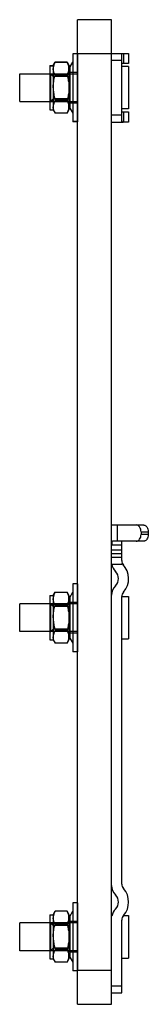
# Model space of a CAD drawing. Header units: millimetres. Extents: x 106 to 144, y 29 to 319.
import ezdxf

# ---------------------------------------------------------------- set-up
doc = ezdxf.new("R2010")
doc.units = ezdxf.units.MM
doc.header["$LTSCALE"] = 22.645639
doc.layers.get('0').update_dxf_attribs({"linetype": 'CONTINUOUS'})
doc.layers.add('INTFCLR_11511', color=7, linetype='CONTINUOUS')

msp = doc.modelspace()

# ---------------------------------------------------------------- linework, layer by layer
at = {"color": 7}
for p, q in [((123.06, 28.7), (123.06, 318.7)), ((133.06, 318.7), (123.06, 318.7)), ((133.06, 28.7), (133.06, 318.7)), ((123.06, 308.7), (133.06, 308.7)), ((133.06, 308.76), (138.06, 308.76)), ((136.06, 288.56), (136.06, 308.76)), ((136.56, 308.76), (136.56, 305.76)), ((138.06, 308.76), (138.06, 305.76)), ((133.06, 306.76), (136.06, 306.76)), ((138.06, 305.76), (136.06, 305.76)), ((138.06, 304.91), (136.06, 304.91)), ((138.06, 304.91), (138.06, 292.41)), ((106.06, 294.57), (106.06, 302.75)), ((106.06, 302.75), (123.06, 302.75)), ((106.06, 294.57), (123.06, 294.57)), ((136.06, 290.56), (133.06, 290.56)), ((138.06, 292.41), (136.06, 292.41)), ((136.06, 291.56), (138.06, 291.56)), ((136.56, 291.56), (136.56, 288.57)), ((138.06, 291.56), (138.06, 288.56)), ((133.06, 288.56), (136.24, 288.56)), ((138.06, 288.56), (136.33, 288.56)), ((133.06, 169.88), (142.42, 169.88)), ((134.81, 165.08), (134.81, 169.88)), ((141.71, 167.88), (143.84, 167.88)), ((141.71, 167.88), (141.71, 167.08)), ((143.84, 167.08), (141.71, 167.08)), ((143.84, 167.88), (143.84, 167.08)), ((136.06, 162.47), (133.06, 162.47)), ((133.1, 165.08), (133.1, 164.08)), ((133.1, 164.08), (136.06, 164.08)), ((142.42, 165.08), (133.32, 165.08)), ((136.06, 159.37), (136.06, 165.08)), ((133.06, 161.47), (136.06, 161.47)), ((136.06, 160.28), (133.06, 160.28)), ((133.12, 158.29), (136.06, 158.29)), ((136.06, 158.55), (136.06, 158.29)), ((136.06, 148.83), (138.06, 148.83)), ((136.06, 64.12), (136.06, 148.78)), ((138.06, 148.83), (138.06, 136.33)), ((106.06, 138.49), (106.06, 146.66)), ((123.06, 146.66), (106.06, 146.66)), ((123.06, 138.49), (106.06, 138.49)), ((136.06, 136.33), (138.06, 136.33)), ((123.06, 52.66), (106.06, 52.66)), ((106.06, 44.49), (106.06, 52.66)), ((136.06, 32.08), (136.06, 53.53)), ((136.54, 54.83), (138.06, 54.83)), ((138.06, 54.83), (138.06, 42.33)), ((123.06, 44.49), (106.06, 44.49)), ((136.06, 42.33), (138.06, 42.33)), ((133.06, 38.7), (123.06, 38.7)), ((136.06, 34.08), (133.06, 34.08)), ((133.06, 32.08), (136.06, 32.08)), ((123.06, 28.7), (133.06, 28.7))]:
    msp.add_line(p, q, dxfattribs=at)
for centre, radius, start, end in [((136.27, 288.77), 0.203, 214.2538, 216.5114), ((136.37, 289.22), 0.663, 266.2885, 268.539), ((136.37, 289.33), 0.77, 268.5226, 270.0117), ((136.37, 289.42), 0.866, 270.0065, 271.1692), ((137.06, 158.97), 4, 189.8534, 224.4171), ((138.06, 159.37), 2, 179.9854, 221.4244), ((132.05, 154.07), 6, 44.6108, 48.1806), ((132.06, 154.08), 6, 318.5894, 44.62), ((132.06, 154.08), 3, 315.5836, 44.4164), ((137.06, 149.18), 4, 135.5829, 180.0029), ((138.06, 148.78), 2, 138.5756, 180.026), ((138.06, 64.12), 2, 179.974, 221.4244), ((137.06, 63.72), 4, 179.9971, 224.4171), ((132.06, 58.83), 3, 315.5836, 44.4164), ((132.06, 58.83), 6, 318.5901, 41.4099), ((137.06, 53.93), 4, 135.5829, 168.9165), ((138.06, 53.53), 2, 138.5756, 180.026)]:
    msp.add_arc(centre, radius, start, end, dxfattribs=at)
for points, knots in [([(136.06, 288.87), (136.06, 288.85), (136.06, 288.78), (136.08, 288.7), (136.11, 288.66)], [0, 0, 0, 0, 0.289279, 1, 1, 1, 1]), ([(136.06, 288.57), (136.08, 288.57), (136.17, 288.56), (136.26, 288.56), (136.33, 288.56)], [0, 0, 0, 0, 0.255887, 1, 1, 1, 1]), ([(136.11, 288.65), (136.13, 288.63), (136.18, 288.59), (136.24, 288.57), (136.27, 288.56)], [0, 0, 0, 0, 0.470705, 1, 1, 1, 1]), ([(136.39, 288.56), (136.4, 288.56), (136.46, 288.56), (136.51, 288.57), (136.56, 288.57)], [0, 0, 0, 0, 0.232918, 1, 1, 1, 1]), ([(141.71, 167.88), (141.71, 168.13), (141.65, 168.63), (141.39, 169.2), (141.1, 169.54), (140.85, 169.73), (140.58, 169.85), (140.39, 169.88), (140.3, 169.88)], [0, 0, 0, 0, 0.287076, 0.553574, 0.675509, 0.789316, 0.896575, 1, 1, 1, 1]), ([(142.42, 169.88), (142.51, 169.88), (142.7, 169.85), (142.97, 169.73), (143.22, 169.54), (143.51, 169.2), (143.77, 168.63), (143.84, 168.13), (143.84, 167.88)], [0, 0, 0, 0, 0.103425, 0.210684, 0.324491, 0.446425, 0.712924, 1, 1, 1, 1]), ([(140.3, 165.08), (140.39, 165.08), (140.58, 165.1), (140.85, 165.22), (141.1, 165.41), (141.39, 165.75), (141.65, 166.32), (141.71, 166.82), (141.71, 167.08)], [0, 0, 0, 0, 0.103425, 0.210684, 0.324491, 0.446425, 0.712924, 1, 1, 1, 1]), ([(143.84, 167.08), (143.84, 166.82), (143.77, 166.32), (143.51, 165.75), (143.22, 165.41), (142.97, 165.22), (142.7, 165.1), (142.51, 165.08), (142.42, 165.08)], [0, 0, 0, 0, 0.287076, 0.553574, 0.675509, 0.789316, 0.896575, 1, 1, 1, 1]), ([(133.1, 164.08), (133.1, 164.23), (133.11, 164.44), (133.13, 164.71), (133.16, 164.83), (133.17, 164.88)], [0, 0, 0, 0, 0.560141, 0.801333, 1, 1, 1, 1]), ([(133.17, 164.88), (133.17, 164.89), (133.18, 164.93), (133.2, 164.97), (133.21, 164.99)], [0, 0, 0, 0, 0.27884, 1, 1, 1, 1]), ([(133.23, 165.02), (133.24, 165.04), (133.26, 165.06), (133.3, 165.08), (133.32, 165.08)], [0, 0, 0, 0, 0.54392, 1, 1, 1, 1])]:
    msp.add_open_spline(points, degree=3, knots=knots, dxfattribs=at)
for points in [[(136.27, 288.56), (136.29, 288.56), (136.31, 288.56), (136.33, 288.56)], [(133.21, 164.99), (133.21, 165), (133.22, 165.01), (133.23, 165.02)]]:
    msp.add_open_spline(points, degree=3, dxfattribs=at)
at = {"layer": 'INTFCLR_11511', "color": 7}
for p, q in [((121.71, 308.68), (121.71, 288.66)), ((123.06, 308.68), (121.71, 308.68)), ((123.06, 308.66), (121.71, 308.66)), ((123.06, 308.68), (123.06, 288.66)), ((114.91, 305.18), (114.91, 292.16)), ((114.91, 305.18), (115.91, 305.18)), ((114.91, 305.16), (115.91, 305.16)), ((115.91, 305.18), (116.48, 306.18)), ((115.91, 305.16), (116.48, 306.16)), ((115.91, 305.18), (115.91, 292.16)), ((119.97, 306.18), (116.48, 306.18)), ((116.48, 306.16), (119.97, 306.16)), ((119.97, 306.18), (120.81, 304.68)), ((119.97, 306.16), (120.81, 304.66)), ((120.81, 304.68), (121.71, 306.18)), ((120.81, 304.66), (121.71, 306.16)), ((120.81, 304.68), (120.81, 292.66)), ((115.91, 302), (114.91, 303)), ((115.91, 301.98), (114.91, 302.98)), ((115.23, 294.66), (115.23, 302.68)), ((115.23, 302.68), (120.56, 302.68)), ((115.23, 302.66), (120.56, 302.66)), ((120.56, 302), (115.91, 302)), ((120.56, 301.98), (115.91, 301.98)), ((116.48, 302.42), (116.48, 302.44)), ((116.48, 302.44), (119.97, 302.44)), ((116.48, 302.4), (116.48, 302.42)), ((116.48, 302.42), (119.97, 302.42)), ((119.97, 302.42), (116.48, 302.42)), ((119.97, 302.4), (116.48, 302.4)), ((119.97, 302.42), (119.97, 302.44)), ((119.97, 302.4), (119.97, 302.42)), ((120.56, 302.68), (120.56, 303.18)), ((123.06, 303.18), (120.56, 303.18)), ((123.06, 303.16), (120.56, 303.16)), ((120.56, 294.66), (120.56, 302.68)), ((115.91, 295.36), (114.91, 294.36)), ((115.91, 295.34), (114.91, 294.34)), ((115.23, 294.68), (120.56, 294.68)), ((115.23, 294.66), (120.56, 294.66)), ((120.56, 295.36), (115.91, 295.36)), ((120.56, 295.34), (115.91, 295.34)), ((116.48, 294.92), (116.48, 294.94)), ((116.48, 294.94), (119.97, 294.94)), ((116.48, 294.9), (116.48, 294.92)), ((116.48, 294.92), (119.97, 294.92)), ((119.97, 294.92), (116.48, 294.92)), ((119.97, 294.9), (116.48, 294.9)), ((119.97, 294.94), (119.97, 294.92)), ((119.97, 294.92), (119.97, 294.9)), ((120.56, 294.16), (120.56, 294.66)), ((123.06, 294.18), (120.56, 294.18)), ((123.06, 294.16), (120.56, 294.16)), ((114.91, 292.18), (115.91, 292.18)), ((114.91, 292.16), (115.91, 292.16)), ((115.91, 292.18), (116.48, 291.18)), ((115.91, 292.16), (116.48, 291.16)), ((119.97, 291.18), (116.48, 291.18)), ((119.97, 291.16), (116.48, 291.16)), ((119.97, 291.18), (120.81, 292.68)), ((119.97, 291.16), (120.81, 292.66)), ((120.81, 292.68), (121.71, 291.18)), ((120.81, 292.66), (121.71, 291.16)), ((123.06, 288.68), (121.71, 288.68)), ((123.06, 288.66), (121.71, 288.66)), ((123.06, 152.56), (121.71, 152.56)), ((121.71, 152.56), (121.71, 132.56)), ((123.06, 152.56), (123.06, 132.56)), ((114.91, 149.06), (115.91, 149.06)), ((114.91, 149.06), (114.91, 136.06)), ((115.91, 149.06), (116.48, 150.06)), ((115.91, 149.06), (115.91, 136.06)), ((116.48, 150.06), (119.97, 150.06)), ((119.97, 150.06), (120.81, 148.56)), ((120.81, 148.56), (121.71, 150.06)), ((120.81, 148.56), (120.81, 136.56)), ((115.91, 145.88), (114.91, 146.88)), ((115.23, 146.56), (120.56, 146.56)), ((115.23, 138.56), (115.23, 146.56)), ((120.56, 145.88), (115.91, 145.88)), ((116.48, 146.32), (119.97, 146.32)), ((116.48, 146.3), (116.48, 146.32)), ((119.97, 146.3), (116.48, 146.3)), ((119.97, 146.3), (119.97, 146.32)), ((123.06, 147.06), (120.56, 147.06)), ((120.56, 146.56), (120.56, 147.06)), ((120.56, 138.56), (120.56, 146.56)), ((115.91, 139.24), (114.91, 138.24)), ((120.56, 139.24), (115.91, 139.24)), ((115.23, 138.56), (120.56, 138.56)), ((116.48, 138.82), (119.97, 138.82)), ((116.48, 138.82), (116.48, 138.8)), ((119.97, 138.8), (116.48, 138.8)), ((119.97, 138.82), (119.97, 138.8)), ((119.97, 135.06), (120.81, 136.56)), ((120.56, 138.06), (120.56, 138.56)), ((123.06, 138.06), (120.56, 138.06)), ((120.81, 136.56), (121.71, 135.06)), ((114.91, 136.06), (115.91, 136.06)), ((115.91, 136.06), (116.48, 135.06)), ((119.97, 135.06), (116.48, 135.06)), ((123.06, 132.56), (121.71, 132.56)), ((123.06, 58.59), (121.71, 58.59)), ((121.71, 58.59), (121.71, 38.59)), ((123.06, 58.59), (123.06, 38.59)), ((115.91, 55.09), (116.48, 56.09)), ((119.97, 56.09), (116.48, 56.09)), ((119.97, 56.09), (120.81, 54.59)), ((120.81, 54.59), (121.71, 56.09)), ((114.91, 55.09), (115.91, 55.09)), ((114.91, 55.09), (114.91, 42.09)), ((115.91, 51.91), (114.91, 52.91)), ((115.23, 52.59), (120.56, 52.59)), ((115.23, 44.59), (115.23, 52.59)), ((115.91, 55.09), (115.91, 42.09)), ((116.48, 52.35), (119.97, 52.35)), ((116.48, 52.33), (116.48, 52.35)), ((119.97, 52.33), (116.48, 52.33)), ((119.97, 52.33), (119.97, 52.35)), ((123.06, 53.09), (120.56, 53.09)), ((120.56, 52.59), (120.56, 53.09)), ((120.56, 44.59), (120.56, 52.59)), ((120.81, 54.59), (120.81, 42.59)), ((120.56, 51.91), (115.91, 51.91)), ((115.91, 45.27), (114.91, 44.27)), ((115.23, 44.59), (120.56, 44.59)), ((120.56, 45.27), (115.91, 45.27)), ((116.48, 44.85), (119.97, 44.85)), ((116.48, 44.85), (116.48, 44.83)), ((119.97, 44.83), (116.48, 44.83)), ((119.97, 44.85), (119.97, 44.83)), ((120.56, 44.09), (120.56, 44.59)), ((123.06, 44.09), (120.56, 44.09)), ((114.91, 42.09), (115.91, 42.09)), ((115.91, 42.09), (116.48, 41.09)), ((119.97, 41.09), (116.48, 41.09)), ((119.97, 41.09), (120.81, 42.59)), ((120.81, 42.59), (121.71, 41.09)), ((123.06, 38.59), (121.71, 38.59))]:
    msp.add_line(p, q, dxfattribs=at)
for points, knots in [([(116.48, 306.18), (116.41, 306.06), (116.28, 305.81), (116.12, 305.44), (116, 305.06), (115.92, 304.69), (115.91, 304.44), (115.91, 304.31)], [0, 0, 0, 0, 0.215102, 0.421656, 0.620126, 0.81216, 1, 1, 1, 1]), ([(116.48, 306.16), (116.41, 306.04), (116.28, 305.79), (116.12, 305.42), (116, 305.04), (115.92, 304.67), (115.91, 304.41), (115.91, 304.29)], [0, 0, 0, 0, 0.215102, 0.421656, 0.620126, 0.81216, 1, 1, 1, 1]), ([(119.97, 306.18), (120.06, 306.03), (120.21, 305.73), (120.39, 305.26), (120.5, 304.79), (120.54, 304.31), (120.5, 303.83), (120.39, 303.36), (120.21, 302.89), (120.06, 302.59), (119.97, 302.44)], [0, 0, 0, 0, 0.13086, 0.257455, 0.380117, 0.49998, 0.61982, 0.742403, 0.869093, 1, 1, 1, 1]), ([(119.97, 302.44), (120.06, 302.59), (120.21, 302.89), (120.39, 303.36), (120.5, 303.83), (120.54, 304.31), (120.5, 304.79), (120.39, 305.26), (120.21, 305.73), (120.06, 306.03), (119.97, 306.18)], [0, 0, 0, 0, 0.130889, 0.257505, 0.380178, 0.500044, 0.619881, 0.742454, 0.869124, 1, 1, 1, 1]), ([(119.97, 306.16), (120.06, 306.01), (120.21, 305.71), (120.39, 305.24), (120.5, 304.77), (120.54, 304.29), (120.5, 303.81), (120.39, 303.34), (120.21, 302.87), (120.06, 302.57), (119.97, 302.42)], [0, 0, 0, 0, 0.13086, 0.257455, 0.380117, 0.49998, 0.61982, 0.742403, 0.869093, 1, 1, 1, 1]), ([(119.97, 302.42), (120.06, 302.57), (120.21, 302.87), (120.39, 303.34), (120.5, 303.81), (120.54, 304.29), (120.5, 304.77), (120.39, 305.24), (120.21, 305.71), (120.06, 306.01), (119.97, 306.16)], [0, 0, 0, 0, 0.130889, 0.257505, 0.380178, 0.500044, 0.619881, 0.742454, 0.869124, 1, 1, 1, 1]), ([(116.48, 302.44), (116.41, 302.56), (116.28, 302.81), (116.12, 303.18), (116, 303.56), (115.92, 303.94), (115.91, 304.19), (115.91, 304.31)], [0, 0, 0, 0, 0.215151, 0.421727, 0.620195, 0.812206, 1, 1, 1, 1]), ([(116.48, 302.42), (116.41, 302.54), (116.28, 302.79), (116.12, 303.16), (116, 303.54), (115.92, 303.92), (115.91, 304.17), (115.91, 304.29)], [0, 0, 0, 0, 0.215151, 0.421727, 0.620195, 0.812206, 1, 1, 1, 1]), ([(115.91, 298.68), (115.91, 298.93), (115.92, 299.43), (116, 300.17), (116.12, 300.92), (116.28, 301.68), (116.41, 302.17), (116.48, 302.42)], [0, 0, 0, 0, 0.195455, 0.392891, 0.59261, 0.794995, 1, 1, 1, 1]), ([(115.91, 298.66), (115.91, 298.91), (115.92, 299.41), (116, 300.15), (116.12, 300.9), (116.28, 301.65), (116.41, 302.15), (116.48, 302.4)], [0, 0, 0, 0, 0.195455, 0.392891, 0.59261, 0.794995, 1, 1, 1, 1]), ([(119.97, 302.42), (120.06, 302.12), (120.21, 301.5), (120.39, 300.57), (120.5, 299.63), (120.54, 298.68), (120.5, 297.74), (120.39, 296.8), (120.21, 295.86), (120.06, 295.25), (119.97, 294.94)], [0, 0, 0, 0, 0.125437, 0.250746, 0.375719, 0.50001, 0.624277, 0.74916, 0.874546, 1, 1, 1, 1]), ([(119.97, 302.4), (120.06, 302.1), (120.21, 301.48), (120.39, 300.55), (120.5, 299.61), (120.54, 298.66), (120.5, 297.72), (120.39, 296.78), (120.21, 295.84), (120.06, 295.23), (119.97, 294.92)], [0, 0, 0, 0, 0.125437, 0.250746, 0.375719, 0.50001, 0.624277, 0.74916, 0.874546, 1, 1, 1, 1]), ([(115.91, 298.68), (115.91, 298.43), (115.92, 297.94), (116, 297.19), (116.12, 296.44), (116.28, 295.69), (116.41, 295.19), (116.48, 294.94)], [0, 0, 0, 0, 0.195459, 0.392897, 0.592617, 0.795002, 1, 1, 1, 1]), ([(115.91, 298.66), (115.91, 298.41), (115.92, 297.92), (116, 297.17), (116.12, 296.42), (116.28, 295.67), (116.41, 295.17), (116.48, 294.92)], [0, 0, 0, 0, 0.195459, 0.392897, 0.592617, 0.795002, 1, 1, 1, 1]), ([(116.48, 294.92), (116.41, 294.8), (116.28, 294.55), (116.12, 294.18), (116, 293.8), (115.92, 293.43), (115.91, 293.18), (115.91, 293.05)], [0, 0, 0, 0, 0.215108, 0.421666, 0.620136, 0.812167, 1, 1, 1, 1]), ([(116.48, 294.9), (116.41, 294.78), (116.28, 294.53), (116.12, 294.16), (116, 293.78), (115.92, 293.41), (115.91, 293.16), (115.91, 293.03)], [0, 0, 0, 0, 0.215108, 0.421666, 0.620136, 0.812167, 1, 1, 1, 1]), ([(116.48, 291.18), (116.41, 291.31), (116.28, 291.55), (116.12, 291.93), (116, 292.3), (115.92, 292.68), (115.91, 292.93), (115.91, 293.05)], [0, 0, 0, 0, 0.2151, 0.421655, 0.620126, 0.81216, 1, 1, 1, 1]), ([(116.48, 291.16), (116.41, 291.28), (116.28, 291.53), (116.12, 291.91), (116, 292.28), (115.92, 292.66), (115.91, 292.91), (115.91, 293.03)], [0, 0, 0, 0, 0.2151, 0.421655, 0.620126, 0.81216, 1, 1, 1, 1]), ([(119.97, 291.18), (120.06, 291.33), (120.21, 291.63), (120.39, 292.1), (120.5, 292.58), (120.54, 293.05), (120.5, 293.53), (120.39, 294), (120.21, 294.47), (120.06, 294.77), (119.97, 294.92)], [0, 0, 0, 0, 0.130858, 0.257454, 0.380116, 0.49998, 0.61982, 0.742405, 0.869095, 1, 1, 1, 1]), ([(119.97, 291.16), (120.06, 291.31), (120.21, 291.61), (120.39, 292.08), (120.5, 292.56), (120.54, 293.03), (120.5, 293.51), (120.39, 293.98), (120.21, 294.45), (120.06, 294.75), (119.97, 294.9)], [0, 0, 0, 0, 0.130858, 0.257454, 0.380116, 0.49998, 0.61982, 0.742405, 0.869095, 1, 1, 1, 1]), ([(116.48, 150.06), (116.41, 149.94), (116.28, 149.69), (116.12, 149.31), (116, 148.94), (115.92, 148.56), (115.91, 148.31), (115.91, 148.19)], [0, 0, 0, 0, 0.215102, 0.421656, 0.620126, 0.81216, 1, 1, 1, 1]), ([(116.48, 146.32), (116.41, 146.44), (116.28, 146.69), (116.12, 147.06), (116, 147.44), (115.92, 147.81), (115.91, 148.06), (115.91, 148.19)], [0, 0, 0, 0, 0.215151, 0.421727, 0.620195, 0.812206, 1, 1, 1, 1]), ([(119.97, 150.06), (120.06, 149.91), (120.21, 149.61), (120.39, 149.14), (120.5, 148.66), (120.54, 148.19), (120.5, 147.71), (120.39, 147.24), (120.21, 146.77), (120.06, 146.47), (119.97, 146.32)], [0, 0, 0, 0, 0.13086, 0.257455, 0.380117, 0.49998, 0.61982, 0.742403, 0.869093, 1, 1, 1, 1]), ([(119.97, 146.32), (120.06, 146.47), (120.21, 146.77), (120.39, 147.24), (120.5, 147.71), (120.54, 148.19), (120.5, 148.66), (120.39, 149.14), (120.21, 149.61), (120.06, 149.91), (119.97, 150.06)], [0, 0, 0, 0, 0.130889, 0.257505, 0.380178, 0.500044, 0.619881, 0.742454, 0.869124, 1, 1, 1, 1]), ([(115.91, 142.56), (115.91, 142.81), (115.92, 143.3), (116, 144.05), (116.12, 144.8), (116.28, 145.55), (116.41, 146.05), (116.48, 146.3)], [0, 0, 0, 0, 0.195455, 0.392891, 0.59261, 0.794995, 1, 1, 1, 1]), ([(119.97, 146.3), (120.06, 145.99), (120.21, 145.38), (120.39, 144.45), (120.5, 143.5), (120.54, 142.56), (120.5, 141.61), (120.39, 140.67), (120.21, 139.74), (120.06, 139.12), (119.97, 138.82)], [0, 0, 0, 0, 0.125437, 0.250746, 0.375719, 0.50001, 0.624277, 0.74916, 0.874546, 1, 1, 1, 1]), ([(115.91, 142.56), (115.91, 142.31), (115.92, 141.81), (116, 141.07), (116.12, 140.32), (116.28, 139.57), (116.41, 139.07), (116.48, 138.82)], [0, 0, 0, 0, 0.195459, 0.392897, 0.592617, 0.795002, 1, 1, 1, 1]), ([(116.48, 138.8), (116.41, 138.68), (116.28, 138.43), (116.12, 138.06), (116, 137.68), (115.92, 137.3), (115.91, 137.05), (115.91, 136.93)], [0, 0, 0, 0, 0.215108, 0.421666, 0.620136, 0.812167, 1, 1, 1, 1]), ([(116.48, 135.06), (116.41, 135.18), (116.28, 135.43), (116.12, 135.8), (116, 136.18), (115.92, 136.55), (115.91, 136.81), (115.91, 136.93)], [0, 0, 0, 0, 0.2151, 0.421655, 0.620126, 0.81216, 1, 1, 1, 1]), ([(119.97, 135.06), (120.06, 135.21), (120.21, 135.51), (120.39, 135.98), (120.5, 136.45), (120.54, 136.93), (120.5, 137.41), (120.39, 137.88), (120.21, 138.35), (120.06, 138.65), (119.97, 138.8)], [0, 0, 0, 0, 0.130858, 0.257454, 0.380116, 0.49998, 0.61982, 0.742405, 0.869095, 1, 1, 1, 1]), ([(116.48, 56.09), (116.41, 55.97), (116.28, 55.72), (116.12, 55.35), (116, 54.97), (115.92, 54.59), (115.91, 54.34), (115.91, 54.22)], [0, 0, 0, 0, 0.215102, 0.421656, 0.620126, 0.81216, 1, 1, 1, 1]), ([(119.97, 56.09), (120.06, 55.94), (120.21, 55.64), (120.39, 55.17), (120.5, 54.7), (120.54, 54.22), (120.5, 53.74), (120.39, 53.27), (120.21, 52.8), (120.06, 52.5), (119.97, 52.35)], [0, 0, 0, 0, 0.13086, 0.257455, 0.380117, 0.49998, 0.61982, 0.742403, 0.869093, 1, 1, 1, 1]), ([(119.97, 52.35), (120.06, 52.5), (120.21, 52.8), (120.39, 53.27), (120.5, 53.74), (120.54, 54.22), (120.5, 54.7), (120.39, 55.17), (120.21, 55.64), (120.06, 55.94), (119.97, 56.09)], [0, 0, 0, 0, 0.130889, 0.257505, 0.380178, 0.500044, 0.619881, 0.742454, 0.869124, 1, 1, 1, 1]), ([(116.48, 52.35), (116.41, 52.47), (116.28, 52.72), (116.12, 53.09), (116, 53.47), (115.92, 53.84), (115.91, 54.1), (115.91, 54.22)], [0, 0, 0, 0, 0.215151, 0.421727, 0.620195, 0.812206, 1, 1, 1, 1]), ([(115.91, 48.59), (115.91, 48.84), (115.92, 49.33), (116, 50.08), (116.12, 50.83), (116.28, 51.58), (116.41, 52.08), (116.48, 52.33)], [0, 0, 0, 0, 0.195455, 0.392891, 0.59261, 0.794995, 1, 1, 1, 1]), ([(119.97, 52.33), (120.06, 52.03), (120.21, 51.41), (120.39, 50.48), (120.5, 49.53), (120.54, 48.59), (120.5, 47.65), (120.39, 46.7), (120.21, 45.77), (120.06, 45.15), (119.97, 44.85)], [0, 0, 0, 0, 0.125437, 0.250746, 0.375719, 0.50001, 0.624277, 0.74916, 0.874546, 1, 1, 1, 1]), ([(115.91, 48.59), (115.91, 48.34), (115.92, 47.84), (116, 47.1), (116.12, 46.35), (116.28, 45.6), (116.41, 45.1), (116.48, 44.85)], [0, 0, 0, 0, 0.195459, 0.392897, 0.592617, 0.795002, 1, 1, 1, 1]), ([(116.48, 44.83), (116.41, 44.71), (116.28, 44.46), (116.12, 44.09), (116, 43.71), (115.92, 43.34), (115.91, 43.08), (115.91, 42.96)], [0, 0, 0, 0, 0.215108, 0.421666, 0.620136, 0.812167, 1, 1, 1, 1]), ([(119.97, 41.09), (120.06, 41.24), (120.21, 41.54), (120.39, 42.01), (120.5, 42.48), (120.54, 42.96), (120.5, 43.44), (120.39, 43.91), (120.21, 44.38), (120.06, 44.68), (119.97, 44.83)], [0, 0, 0, 0, 0.130858, 0.257454, 0.380116, 0.49998, 0.61982, 0.742405, 0.869095, 1, 1, 1, 1]), ([(116.48, 41.09), (116.41, 41.21), (116.28, 41.46), (116.12, 41.83), (116, 42.21), (115.92, 42.59), (115.91, 42.84), (115.91, 42.96)], [0, 0, 0, 0, 0.2151, 0.421655, 0.620126, 0.81216, 1, 1, 1, 1])]:
    msp.add_open_spline(points, degree=3, knots=knots, dxfattribs=at)

doc.saveas('drawing.dxf')
